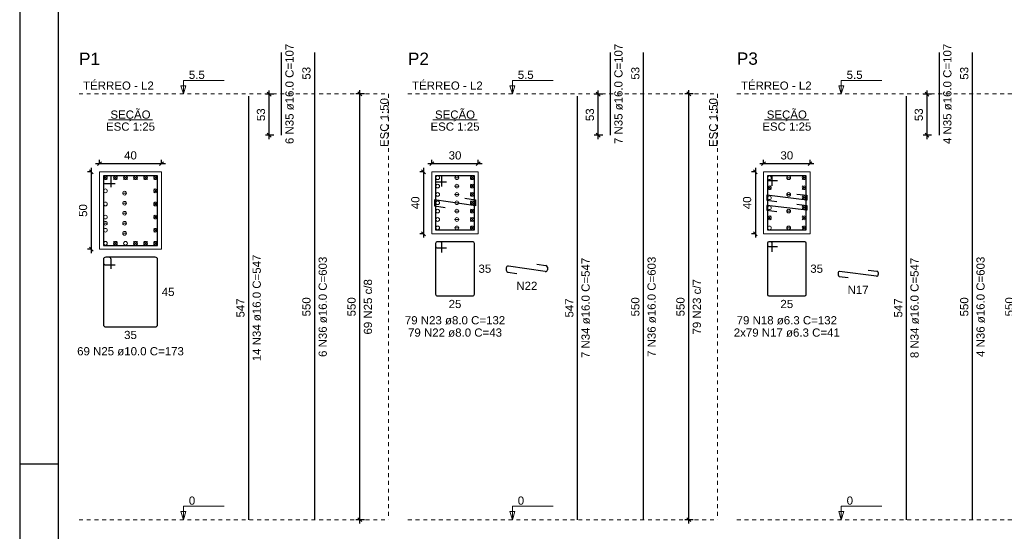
# Model space of a CAD drawing. Header units: millimetres. Extents: x 10 to 1250, y -62 to 528.
# Tile 116 of 256: x 167 to 193, y 166 to 179. Entities that reach past the tile are written whole.
import ezdxf

# ---------------------------------------------------------------- set-up
doc = ezdxf.new("R2010")
doc.units = ezdxf.units.MM
doc.header["$LTSCALE"] = 0.05
doc.linetypes.add('DOT', pattern=[6.35, 0, -6.35])
for name, color, linetype, lineweight in [('Descrição da armadura', 7, 'Continuous', 5), ('DT-Barras na forma', 2, 'Continuous', 30), ('DT-Barras no corte', 5, 'Continuous', 5), ('DT-Barras rebatidas', 2, 'Continuous', 30), ('DT-Cotas', 9, 'Continuous', 5), ('DT-Forma', 5, 'Continuous', 5), ('DT-Pontilhado', 9, 'DOT', 5), ('DT-Textos', 7, 'Continuous', 5), ('DT-Título', 3, 'Continuous', 20), ('Textos armaduras', 7, 'Continuous', 5)]:
    doc.layers.add(name, color=color, linetype=linetype, lineweight=lineweight)
doc.layers.add('FOLHA_PADRÃO', color=7, linetype='Continuous')
doc.styles.add('Arial', font='arial.ttf')
doc.styles.get("Standard").update_dxf_attribs({"font": 'arial.ttf'})
doc.dimstyles.new('UM_25.000000', dxfattribs={"dimtxt": 0.18, "dimasz": 0.1, "dimexe": 0.1, "dimexo": 0.2, "dimgap": 0, "dimtad": 1, "dimtih": 1, "dimtoh": 1, "dimdec": 1, "dimlfac": 25, "dimzin": 0, "dimdsep": 46, "dimtxsty": 'Standard', "dimcen": 0.09, "dimdle": 0.1, "dimadec": 1, "dimazin": 2, "dimtfac": 1, "dimtdec": 4, "dimtofl": 0, "dimtmove": 0, "dimatfit": 3, "dimfxl": 1, "dimtolj": 1, "dimarcsym": 0})
doc.dimstyles.new('UM_50.000000', dxfattribs={"dimtxt": 0.18, "dimasz": 0.1, "dimexe": 0.1, "dimexo": 0.2, "dimgap": 0.1, "dimtad": 1, "dimdec": 1, "dimlfac": 50, "dimzin": 0, "dimdsep": 46, "dimtxsty": 'Standard', "dimblk": 'OBLIQUE', "dimcen": 0.09, "dimdle": 0.1, "dimadec": 1, "dimazin": 2, "dimtfac": 1, "dimtdec": 1, "dimtofl": 0, "dimtmove": 0, "dimatfit": 3, "dimldrblk": 'OBLIQUE', "dimfxl": 1, "dimtolj": 1, "dimarcsym": 1})

# ---------------------------------------------------------------- blocks, each defined once
blk = doc.blocks.new('A1EST. 1500')
at = {"layer": 'FOLHA_PADRÃO', "color": 1, "linetype": 'Continuous'}
blk.add_line((0, 59.4), (0, 0), dxfattribs=at)
at = {"layer": 'FOLHA_PADRÃO', "color": 1}
blk.add_line((1, 34.7), (0, 34.7), dxfattribs=at)
at = {"layer": 'FOLHA_PADRÃO', "color": 6, "linetype": 'Continuous'}
blk.add_lwpolyline([(149, 58.4), (149, 1), (1, 1), (1, 58.4), (149, 58.4)], dxfattribs=at)
blk = doc.blocks.new('_Oblique')
at = {"color": 0, "linetype": 'ByBlock', "lineweight": -2}
blk.add_line((-0.5, -0.5), (0.5, 0.5), dxfattribs=at)
blk = doc.blocks.new('*D1617')
at = {"layer": 'Defpoints', "color": 0, "transparency": 16777216}
for p in [(169.281, 175.435), (169.069, 173.435), (169.281, 173.435)]:
    blk.add_point(p, dxfattribs=at)
at = {"layer": 'DT-Cotas', "color": 0, "lineweight": -2, "transparency": 16777216}
for p, q in [((169.081, 175.435), (168.969, 175.435)), ((169.069, 175.535), (169.069, 173.335)), ((169.081, 173.435), (168.969, 173.435))]:
    blk.add_line(p, q, dxfattribs=at)
at = {"layer": 'DT-Cotas', "color": 0, "lineweight": -2, "transparency": 16777216, "xscale": 0.1, "yscale": 0.1, "zscale": 0.1}
for p, rotation in [((169.069, 175.435), 90), ((169.069, 173.435), 270)]:
    blk.add_blockref('_Oblique', p, dxfattribs=dict(at, rotation=rotation))
at = {"layer": 'DT-Cotas', "transparency": 16777216, "insert": (168.857, 174.435), "char_height": 0.2118, "attachment_point": 5, "rotation": 90, "style": 'Arial'}
blk.add_mtext('\\A1;50', dxfattribs=at)
blk = doc.blocks.new('*D1618')
at = {"layer": 'Defpoints', "color": 0, "transparency": 16777216}
for p in [(169.281, 175.435), (170.881, 175.647), (170.881, 175.435)]:
    blk.add_point(p, dxfattribs=at)
at = {"layer": 'DT-Cotas', "color": 0, "lineweight": -2, "transparency": 16777216}
for p, q in [((169.281, 175.635), (169.281, 175.747)), ((170.881, 175.635), (170.881, 175.747)), ((169.181, 175.647), (170.981, 175.647))]:
    blk.add_line(p, q, dxfattribs=at)
at = {"layer": 'DT-Cotas', "color": 0, "lineweight": -2, "transparency": 16777216, "xscale": 0.1, "yscale": 0.1, "zscale": 0.1, "rotation": 180}
blk.add_blockref('_Oblique', (169.281, 175.647), dxfattribs=at)
at = {"layer": 'DT-Cotas', "color": 0, "lineweight": -2, "transparency": 16777216, "xscale": 0.1, "yscale": 0.1, "zscale": 0.1}
blk.add_blockref('_Oblique', (170.881, 175.647), dxfattribs=at)
at = {"layer": 'DT-Cotas', "transparency": 16777216, "insert": (170.081, 175.858), "char_height": 0.2118, "attachment_point": 5, "rotation": 0.0057, "style": 'Arial'}
blk.add_mtext('\\A1;40', dxfattribs=at)
blk = doc.blocks.new('*D1619')
at = {"layer": 'Defpoints', "color": 0, "transparency": 16777216}
for p in [(173.662, 177.44), (173.98, 177.44), (173.98, 176.38)]:
    blk.add_point(p, dxfattribs=at)
at = {"layer": 'DT-Cotas', "color": 0, "lineweight": -2, "transparency": 16777216}
for p, q in [((173.78, 177.44), (173.562, 177.44)), ((173.662, 176.28), (173.662, 177.54)), ((173.78, 176.38), (173.562, 176.38))]:
    blk.add_line(p, q, dxfattribs=at)
at = {"layer": 'DT-Cotas', "color": 0, "lineweight": -2, "transparency": 16777216, "xscale": 0.1, "yscale": 0.1, "zscale": 0.1}
for p, rotation in [((173.662, 177.44), 90), ((173.662, 176.38), 270)]:
    blk.add_blockref('_Oblique', p, dxfattribs=dict(at, rotation=rotation))
at = {"layer": 'DT-Cotas', "transparency": 16777216, "insert": (173.45, 176.91), "char_height": 0.2118, "attachment_point": 5, "rotation": 90, "style": 'Arial'}
blk.add_mtext('\\A1;53', dxfattribs=at)
blk = doc.blocks.new('*D1620')
at = {"layer": 'Defpoints', "color": 0, "transparency": 16777216}
for p in [(176.002, 177.447), (176.32, 177.447), (176.32, 166.447)]:
    blk.add_point(p, dxfattribs=at)
at = {"layer": 'DT-Cotas', "color": 0, "lineweight": -2, "transparency": 16777216}
for p, q in [((176.12, 177.447), (175.902, 177.447)), ((176.002, 166.347), (176.002, 177.547)), ((176.12, 166.447), (175.902, 166.447))]:
    blk.add_line(p, q, dxfattribs=at)
at = {"layer": 'DT-Cotas', "color": 0, "lineweight": -2, "transparency": 16777216, "xscale": 0.1, "yscale": 0.1, "zscale": 0.1}
for p, rotation in [((176.002, 177.447), 90), ((176.002, 166.447), 270)]:
    blk.add_blockref('_Oblique', p, dxfattribs=dict(at, rotation=rotation))
blk = doc.blocks.new('*D1621')
at = {"layer": 'Defpoints', "color": 0, "transparency": 16777216}
for p in [(177.859, 175.435), (177.648, 173.835), (177.859, 173.835)]:
    blk.add_point(p, dxfattribs=at)
at = {"layer": 'DT-Cotas', "color": 0, "lineweight": -2, "transparency": 16777216}
for p, q in [((177.659, 175.435), (177.548, 175.435)), ((177.648, 175.535), (177.648, 173.735)), ((177.659, 173.835), (177.548, 173.835))]:
    blk.add_line(p, q, dxfattribs=at)
at = {"layer": 'DT-Cotas', "color": 0, "lineweight": -2, "transparency": 16777216, "xscale": 0.1, "yscale": 0.1, "zscale": 0.1}
for p, rotation in [((177.648, 175.435), 90), ((177.648, 173.835), 270)]:
    blk.add_blockref('_Oblique', p, dxfattribs=dict(at, rotation=rotation))
at = {"layer": 'DT-Cotas', "transparency": 16777216, "insert": (177.436, 174.635), "char_height": 0.2118, "attachment_point": 5, "rotation": 90, "style": 'Arial'}
blk.add_mtext('\\A1;40', dxfattribs=at)
blk = doc.blocks.new('*D1622')
at = {"layer": 'Defpoints', "color": 0, "transparency": 16777216}
for p in [(177.859, 175.435), (179.059, 175.647), (179.059, 175.435)]:
    blk.add_point(p, dxfattribs=at)
at = {"layer": 'DT-Cotas', "color": 0, "lineweight": -2, "transparency": 16777216}
for p, q in [((177.859, 175.635), (177.859, 175.747)), ((179.059, 175.635), (179.059, 175.747)), ((177.759, 175.647), (179.159, 175.647))]:
    blk.add_line(p, q, dxfattribs=at)
at = {"layer": 'DT-Cotas', "color": 0, "lineweight": -2, "transparency": 16777216, "xscale": 0.1, "yscale": 0.1, "zscale": 0.1, "rotation": 180}
blk.add_blockref('_Oblique', (177.859, 175.647), dxfattribs=at)
at = {"layer": 'DT-Cotas', "color": 0, "lineweight": -2, "transparency": 16777216, "xscale": 0.1, "yscale": 0.1, "zscale": 0.1}
blk.add_blockref('_Oblique', (179.059, 175.647), dxfattribs=at)
at = {"layer": 'DT-Cotas', "transparency": 16777216, "insert": (178.459, 175.858), "char_height": 0.2118, "attachment_point": 5, "rotation": 0.0057, "style": 'Arial'}
blk.add_mtext('\\A1;30', dxfattribs=at)
blk = doc.blocks.new('*D1623')
at = {"layer": 'Defpoints', "color": 0, "transparency": 16777216}
for p in [(182.154, 177.44), (182.472, 177.44), (182.472, 176.38)]:
    blk.add_point(p, dxfattribs=at)
at = {"layer": 'DT-Cotas', "color": 0, "lineweight": -2, "transparency": 16777216}
for p, q in [((182.272, 177.44), (182.054, 177.44)), ((182.154, 176.28), (182.154, 177.54)), ((182.272, 176.38), (182.054, 176.38))]:
    blk.add_line(p, q, dxfattribs=at)
at = {"layer": 'DT-Cotas', "color": 0, "lineweight": -2, "transparency": 16777216, "xscale": 0.1, "yscale": 0.1, "zscale": 0.1}
for p, rotation in [((182.154, 177.44), 90), ((182.154, 176.38), 270)]:
    blk.add_blockref('_Oblique', p, dxfattribs=dict(at, rotation=rotation))
at = {"layer": 'DT-Cotas', "transparency": 16777216, "insert": (181.942, 176.91), "char_height": 0.2118, "attachment_point": 5, "rotation": 90, "style": 'Arial'}
blk.add_mtext('\\A1;53', dxfattribs=at)
blk = doc.blocks.new('*D1624')
at = {"layer": 'Defpoints', "color": 0, "transparency": 16777216}
for p in [(184.494, 177.447), (184.811, 177.447), (184.811, 166.447)]:
    blk.add_point(p, dxfattribs=at)
at = {"layer": 'DT-Cotas', "color": 0, "lineweight": -2, "transparency": 16777216}
for p, q in [((184.611, 177.447), (184.394, 177.447)), ((184.494, 166.347), (184.494, 177.547)), ((184.611, 166.447), (184.394, 166.447))]:
    blk.add_line(p, q, dxfattribs=at)
at = {"layer": 'DT-Cotas', "color": 0, "lineweight": -2, "transparency": 16777216, "xscale": 0.1, "yscale": 0.1, "zscale": 0.1}
for p, rotation in [((184.494, 177.447), 90), ((184.494, 166.447), 270)]:
    blk.add_blockref('_Oblique', p, dxfattribs=dict(at, rotation=rotation))
blk = doc.blocks.new('*D1625')
at = {"layer": 'Defpoints', "color": 0, "transparency": 16777216}
for p in [(184.494, 177.447), (184.811, 177.447), (184.811, 166.447)]:
    blk.add_point(p, dxfattribs=at)
at = {"layer": 'DT-Cotas', "color": 0, "lineweight": -2, "transparency": 16777216}
for p, q in [((184.611, 177.447), (184.394, 177.447)), ((184.494, 166.347), (184.494, 177.547)), ((184.611, 166.447), (184.394, 166.447))]:
    blk.add_line(p, q, dxfattribs=at)
at = {"layer": 'DT-Cotas', "color": 0, "lineweight": -2, "transparency": 16777216, "xscale": 0.1, "yscale": 0.1, "zscale": 0.1}
for p, rotation in [((184.494, 177.447), 90), ((184.494, 166.447), 270)]:
    blk.add_blockref('_Oblique', p, dxfattribs=dict(at, rotation=rotation))
blk = doc.blocks.new('*D1517')
at = {"layer": 'Defpoints', "color": 0, "transparency": 16777216}
for p in [(186.425, 175.435), (186.214, 173.835), (186.425, 173.835)]:
    blk.add_point(p, dxfattribs=at)
at = {"layer": 'DT-Cotas', "color": 0, "lineweight": -2, "transparency": 16777216}
for p, q in [((186.225, 175.435), (186.114, 175.435)), ((186.214, 175.535), (186.214, 173.735)), ((186.225, 173.835), (186.114, 173.835))]:
    blk.add_line(p, q, dxfattribs=at)
at = {"layer": 'DT-Cotas', "color": 0, "lineweight": -2, "transparency": 16777216, "xscale": 0.1, "yscale": 0.1, "zscale": 0.1}
for p, rotation in [((186.214, 175.435), 90), ((186.214, 173.835), 270)]:
    blk.add_blockref('_Oblique', p, dxfattribs=dict(at, rotation=rotation))
at = {"layer": 'DT-Cotas', "transparency": 16777216, "insert": (186.002, 174.635), "char_height": 0.2118, "attachment_point": 5, "rotation": 90, "style": 'Arial'}
blk.add_mtext('\\A1;40', dxfattribs=at)
blk = doc.blocks.new('*D1518')
at = {"layer": 'Defpoints', "color": 0, "transparency": 16777216}
for p in [(186.425, 175.435), (187.625, 175.647), (187.625, 175.435)]:
    blk.add_point(p, dxfattribs=at)
at = {"layer": 'DT-Cotas', "color": 0, "lineweight": -2, "transparency": 16777216}
for p, q in [((186.425, 175.635), (186.425, 175.747)), ((187.625, 175.635), (187.625, 175.747)), ((186.325, 175.647), (187.725, 175.647))]:
    blk.add_line(p, q, dxfattribs=at)
at = {"layer": 'DT-Cotas', "color": 0, "lineweight": -2, "transparency": 16777216, "xscale": 0.1, "yscale": 0.1, "zscale": 0.1, "rotation": 180}
blk.add_blockref('_Oblique', (186.425, 175.647), dxfattribs=at)
at = {"layer": 'DT-Cotas', "color": 0, "lineweight": -2, "transparency": 16777216, "xscale": 0.1, "yscale": 0.1, "zscale": 0.1}
blk.add_blockref('_Oblique', (187.625, 175.647), dxfattribs=at)
at = {"layer": 'DT-Cotas', "transparency": 16777216, "insert": (187.025, 175.858), "char_height": 0.2118, "attachment_point": 5, "rotation": 0.0057, "style": 'Arial'}
blk.add_mtext('\\A1;30', dxfattribs=at)
blk = doc.blocks.new('*D1519')
at = {"layer": 'Defpoints', "color": 0, "transparency": 16777216}
for p in [(190.646, 177.44), (190.963, 177.44), (190.963, 176.38)]:
    blk.add_point(p, dxfattribs=at)
at = {"layer": 'DT-Cotas', "color": 0, "lineweight": -2, "transparency": 16777216}
for p, q in [((190.763, 177.44), (190.546, 177.44)), ((190.646, 176.28), (190.646, 177.54)), ((190.763, 176.38), (190.546, 176.38))]:
    blk.add_line(p, q, dxfattribs=at)
at = {"layer": 'DT-Cotas', "color": 0, "lineweight": -2, "transparency": 16777216, "xscale": 0.1, "yscale": 0.1, "zscale": 0.1}
for p, rotation in [((190.646, 177.44), 90), ((190.646, 176.38), 270)]:
    blk.add_blockref('_Oblique', p, dxfattribs=dict(at, rotation=rotation))
at = {"layer": 'DT-Cotas', "transparency": 16777216, "insert": (190.434, 176.91), "char_height": 0.2118, "attachment_point": 5, "rotation": 90, "style": 'Arial'}
blk.add_mtext('\\A1;53', dxfattribs=at)

msp = doc.modelspace()

# ---------------------------------------------------------------- linework, layer by layer
at = {"layer": 'DT-Barras na forma'}
for points in [[(169.5808, 175.0348), (169.5808, 175.3348), (169.3808, 175.3348), (169.3808, 173.5348), (170.7808, 173.5348), (170.7808, 175.3348), (169.3808, 175.3348), (169.3808, 175.1348), (169.6808, 175.1348)], [(178.1193, 175.0548), (178.1193, 175.3348), (177.9593, 175.3348), (177.9593, 173.9348), (178.9593, 173.9348), (178.9593, 175.3348), (177.9593, 175.3348), (177.9593, 175.1748), (178.2393, 175.1748)], [(186.6514, 175.0718), (186.6514, 175.3348), (186.5254, 175.3348), (186.5254, 173.9348), (187.5254, 173.9348), (187.5254, 175.3348), (186.5254, 175.3348), (186.5254, 175.2088), (186.7884, 175.2088)], [(178.7145, 174.7565), (178.9913, 174.7148), (178.9913, 174.5548), (177.9273, 174.7148), (177.9273, 174.5548), (178.2042, 174.5132)], [(187.2827, 174.8601), (187.5438, 174.828), (187.5438, 174.7008), (186.507, 174.828), (186.507, 174.7008), (186.768, 174.6688)], [(187.2827, 174.6009), (187.5438, 174.5688), (187.5438, 174.4416), (186.507, 174.5688), (186.507, 174.4416), (186.768, 174.4096)]]:
    msp.add_lwpolyline(points, dxfattribs=at)
at = {"layer": 'DT-Barras no corte'}
for p, q in [((169.3848, 175.2348), (169.4808, 175.3308)), ((169.3848, 175.3308), (169.4808, 175.2348)), ((169.644, 175.2348), (169.74, 175.3308)), ((169.644, 175.3308), (169.74, 175.2348)), ((169.9032, 175.2348), (169.9992, 175.3308)), ((169.9032, 175.3308), (169.9992, 175.2348)), ((170.1624, 175.2348), (170.2584, 175.3308)), ((170.1624, 175.3308), (170.2584, 175.2348)), ((170.4216, 175.2348), (170.5176, 175.3308)), ((170.4216, 175.3308), (170.5176, 175.2348)), ((170.6808, 175.2348), (170.7768, 175.3308)), ((170.6808, 175.3308), (170.7768, 175.2348)), ((178.4497, 175.2828), (178.5649, 175.2828)), ((178.8593, 175.2348), (178.9553, 175.3308)), ((178.8593, 175.3308), (178.9553, 175.2348)), ((187.0158, 175.2828), (187.131, 175.2828)), ((187.4254, 175.2348), (187.5214, 175.3308)), ((187.4254, 175.3308), (187.5214, 175.2348)), ((170.6808, 174.8956), (170.7768, 174.9916)), ((170.6808, 174.9916), (170.7768, 174.8956)), ((178.4497, 175.0668), (178.5649, 175.0668)), ((178.8593, 175.0188), (178.9553, 175.1148)), ((178.8593, 175.1148), (178.9553, 175.0188)), ((178.8593, 174.8028), (178.9553, 174.8988)), ((178.8593, 174.8988), (178.9553, 174.8028)), ((186.5294, 174.9756), (186.6254, 175.0716)), ((186.5294, 175.0716), (186.6254, 174.9756)), ((187.4254, 174.9756), (187.5214, 175.0716)), ((187.4254, 175.0716), (187.5214, 174.9756)), ((169.8712, 174.8828), (169.9864, 174.8828)), ((170.6808, 174.5564), (170.7768, 174.6524)), ((170.6808, 174.6524), (170.7768, 174.5564)), ((178.4497, 174.8508), (178.5649, 174.8508)), ((178.8593, 174.5868), (178.9553, 174.6828)), ((178.8593, 174.6828), (178.9553, 174.5868)), ((187.0158, 174.8508), (187.131, 174.8508)), ((187.4254, 174.7164), (187.5214, 174.8124)), ((187.4254, 174.8124), (187.5214, 174.7164)), ((169.8712, 174.6236), (169.9864, 174.6236)), ((178.4497, 174.6348), (178.5649, 174.6348)), ((178.4497, 174.4188), (178.5649, 174.4188)), ((178.8593, 174.3708), (178.9553, 174.4668)), ((178.8593, 174.4668), (178.9553, 174.3708)), ((187.0158, 174.4188), (187.131, 174.4188)), ((187.4254, 174.4572), (187.5214, 174.5532)), ((187.4254, 174.5532), (187.5214, 174.4572)), ((169.8712, 174.3644), (169.9864, 174.3644)), ((170.6808, 174.2172), (170.7768, 174.3132)), ((170.6808, 174.3132), (170.7768, 174.2172)), ((178.4497, 174.2028), (178.5649, 174.2028)), ((178.8593, 174.1548), (178.9553, 174.2508)), ((178.8593, 174.2508), (178.9553, 174.1548)), ((186.5294, 174.198), (186.6254, 174.294)), ((186.5294, 174.294), (186.6254, 174.198)), ((187.4254, 174.198), (187.5214, 174.294)), ((187.4254, 174.294), (187.5214, 174.198)), ((169.3752, 174.1052), (169.4904, 174.1052)), ((169.8712, 174.1052), (169.9864, 174.1052)), ((170.6808, 173.878), (170.7768, 173.974)), ((170.6808, 173.974), (170.7768, 173.878)), ((178.4497, 173.9868), (178.5649, 173.9868)), ((178.8593, 173.9388), (178.9553, 174.0348)), ((178.8593, 174.0348), (178.9553, 173.9388)), ((187.0158, 173.9868), (187.131, 173.9868)), ((187.4254, 173.9388), (187.5214, 174.0348)), ((187.4254, 174.0348), (187.5214, 173.9388)), ((169.644, 173.5388), (169.74, 173.6348)), ((169.644, 173.6348), (169.74, 173.5388)), ((169.8712, 173.846), (169.9864, 173.846)), ((170.1624, 173.5388), (170.2584, 173.6348)), ((170.1624, 173.6348), (170.2584, 173.5388)), ((170.4216, 173.5388), (170.5176, 173.6348)), ((170.4216, 173.6348), (170.5176, 173.5388)), ((170.6808, 173.5388), (170.7768, 173.6348)), ((170.6808, 173.6348), (170.7768, 173.5388))]:
    msp.add_line(p, q, dxfattribs=at)
for centre in [(169.4328, 175.2828), (169.692, 175.2828), (169.9512, 175.2828), (170.2104, 175.2828), (170.4696, 175.2828), (170.7288, 175.2828), (178.0113, 175.2828), (178.5073, 175.2828), (178.9073, 175.2828), (186.5774, 175.2828), (187.0734, 175.2828), (187.4734, 175.2828), (169.4328, 174.9436), (169.9288, 174.8828), (170.7288, 174.9436), (178.0113, 175.0668), (178.0113, 174.8508), (178.5073, 175.0668), (178.5073, 174.8508), (178.9073, 175.0668), (178.9073, 174.8508), (186.5774, 175.0236), (187.0734, 174.8508), (187.4734, 175.0236), (169.4328, 174.6044), (169.9288, 174.6236), (170.7288, 174.6044), (178.0113, 174.6348), (178.5073, 174.6348), (178.9073, 174.6348), (186.5774, 174.7644), (187.4734, 174.7644), (169.9288, 174.3644), (178.0113, 174.4188), (178.5073, 174.4188), (178.9073, 174.4188), (186.5774, 174.5052), (187.0734, 174.4188), (187.4734, 174.5052), (169.4328, 174.2652), (169.4328, 174.1052), (169.9288, 174.1052), (170.7288, 174.2652), (178.0113, 174.2028), (178.5073, 174.2028), (178.9073, 174.2028), (186.5774, 174.246), (187.4734, 174.246), (169.4328, 173.926), (169.9288, 173.846), (170.7288, 173.926), (178.0113, 173.9868), (178.5073, 173.9868), (178.9073, 173.9868), (186.5774, 173.9868), (187.0734, 173.9868), (187.4734, 173.9868), (169.4328, 173.5868), (169.692, 173.5868), (169.9512, 173.5868), (170.2104, 173.5868), (170.4696, 173.5868), (170.7288, 173.5868)]:
    msp.add_circle(centre, 0.048, dxfattribs=at)
at = {"layer": 'DT-Barras rebatidas'}
for p, q in [((173.9798, 176.3795), (173.9798, 178.5144)), ((174.837, 177.4469), (174.837, 178.5144)), ((182.4716, 176.3795), (182.4716, 178.5144)), ((183.3288, 177.4469), (183.3288, 178.5144)), ((190.9635, 176.3795), (190.9635, 178.5144)), ((191.8207, 177.4469), (191.8207, 178.5144)), ((174.837, 166.4469), (174.837, 177.4469)), ((183.3288, 166.4469), (183.3288, 177.4469)), ((191.8207, 166.4469), (191.8207, 177.4469)), ((173.1326, 166.4469), (173.1326, 177.3889)), ((181.6244, 166.4469), (181.6244, 177.3889)), ((190.1163, 166.4469), (190.1163, 177.3889)), ((178.0713, 173.6289), (178.0073, 173.6289)), ((178.9113, 173.6289), (178.0073, 173.6289)), ((186.6136, 173.6289), (186.5632, 173.6289)), ((187.4876, 173.6289), (186.5632, 173.6289)), ((177.9593, 173.5809), (177.9593, 172.2769)), ((177.9593, 173.5809), (177.9593, 173.5169)), ((178.0073, 173.4689), (178.2393, 173.4689)), ((178.1193, 173.3489), (178.1193, 173.5809)), ((178.9593, 172.2769), (178.9593, 173.5809)), ((186.5254, 173.5911), (186.5254, 172.2667)), ((186.5254, 173.5911), (186.5254, 173.5407)), ((186.5632, 173.5029), (186.7884, 173.5029)), ((186.6514, 173.3659), (186.6514, 173.5911)), ((187.5254, 172.2667), (187.5254, 173.5911)), ((169.3808, 173.1689), (169.3808, 171.4889)), ((169.3808, 173.1689), (169.3808, 173.0889)), ((169.5208, 173.2289), (169.4408, 173.2289)), ((170.7208, 173.2289), (169.4408, 173.2289)), ((169.5808, 172.9289), (169.5808, 173.1689)), ((170.7808, 171.4889), (170.7808, 173.1689)), ((169.4408, 173.0289), (169.6808, 173.0289)), ((179.7814, 172.9532), (179.7814, 172.8903)), ((180.7903, 172.8572), (179.8366, 173.0006)), ((180.5685, 173.0506), (180.8046, 173.0151)), ((180.8454, 172.9676), (180.8454, 172.9047)), ((189.1232, 172.895), (189.351, 172.867)), ((179.8223, 172.8428), (180.0583, 172.8073)), ((188.3474, 172.8202), (188.3474, 172.7692)), ((188.3806, 172.7317), (188.6085, 172.7037)), ((189.3418, 172.7409), (188.3898, 172.8577)), ((189.3842, 172.8295), (189.3842, 172.7785)), ((178.0073, 172.2289), (178.9113, 172.2289)), ((186.5632, 172.2289), (187.4876, 172.2289)), ((169.4408, 171.4289), (170.7208, 171.4289))]:
    msp.add_line(p, q, dxfattribs=at)
for centre, radius, start, end in [((178.0073, 173.5809), 0.048, 90, 180), ((178.0073, 173.5809), 0.048, 90, 180), ((178.0713, 173.5809), 0.048, 0, 90), ((178.9113, 173.5809), 0.048, 0, 90), ((186.5632, 173.5911), 0.0378, 90, 180), ((186.5632, 173.5911), 0.0378, 90, 180), ((186.6136, 173.5911), 0.0378, 0, 90), ((187.4876, 173.5911), 0.0378, 0, 90), ((178.0073, 173.5169), 0.048, 180, 270), ((186.5632, 173.5407), 0.0378, 180, 270), ((169.4408, 173.1689), 0.06, 90, 180), ((169.4408, 173.1689), 0.06, 90, 180), ((169.5208, 173.1689), 0.06, 0, 90), ((170.7208, 173.1689), 0.06, 0, 90), ((169.4408, 173.0889), 0.06, 180, 270), ((179.8294, 172.9532), 0.048, 81.44817, 180), ((179.8294, 172.8903), 0.048, 180, 261.44817), ((180.7974, 172.9047), 0.048, 261.44817, 0), ((180.7974, 172.9676), 0.048, 0, 81.44817), ((189.3464, 172.8295), 0.0378, 0, 83.00561), ((188.3852, 172.8202), 0.0378, 83.00561, 180), ((188.3852, 172.7692), 0.0378, 180, 263.00561), ((189.3464, 172.7785), 0.0378, 263.00561, 0), ((178.0073, 172.2769), 0.048, 180, 270), ((178.9113, 172.2769), 0.048, 270, 0), ((186.5632, 172.2667), 0.0378, 180, 270), ((187.4876, 172.2667), 0.0378, 270, 0), ((169.4408, 171.4889), 0.06, 180, 270), ((170.7208, 171.4889), 0.06, 270, 0)]:
    msp.add_arc(centre, radius, start, end, dxfattribs=at)
at = {"layer": 'DT-Forma'}
for points in [[(169.2808, 173.4348), (170.8808, 173.4348), (170.8808, 175.4348), (169.2808, 175.4348), (169.2808, 173.4348)], [(177.8593, 173.8348), (179.0593, 173.8348), (179.0593, 175.4348), (177.8593, 175.4348), (177.8593, 173.8348)], [(186.4254, 173.8348), (187.6254, 173.8348), (187.6254, 175.4348), (186.4254, 175.4348), (186.4254, 173.8348)]]:
    msp.add_lwpolyline(points, close=True, dxfattribs=at)
at = {"layer": 'DT-Pontilhado', "ltscale": 0.2}
for p, q in [((168.7513, 177.4469), (176.7432, 177.4469)), ((176.7432, 177.4469), (176.7432, 166.4469)), ((177.2432, 177.4469), (185.235, 177.4469)), ((185.235, 177.4469), (185.235, 166.4469)), ((185.735, 177.4469), (193.7269, 177.4469)), ((168.7513, 166.4469), (176.7432, 166.4469)), ((177.2432, 166.4469), (185.235, 166.4469)), ((185.735, 166.4469), (193.7269, 166.4469))]:
    msp.add_line(p, q, dxfattribs=at)
at = {"layer": 'DT-Textos'}
for p, q in [((169.5086, 176.7798), (170.653, 176.7798)), ((177.8871, 176.7798), (179.0316, 176.7798)), ((186.4532, 176.7798), (187.5976, 176.7798))]:
    msp.add_line(p, q, dxfattribs=at)
for points in [[(171.4472, 177.4469), (171.5107, 177.6587), (171.3836, 177.6587), (171.4472, 177.4469), (171.4472, 177.7969), (172.4972, 177.7969)], [(179.939, 177.4469), (180.0026, 177.6587), (179.8755, 177.6587), (179.939, 177.4469), (179.939, 177.7969), (180.989, 177.7969)], [(188.4309, 177.4469), (188.4944, 177.6587), (188.3673, 177.6587), (188.4309, 177.4469), (188.4309, 177.7969), (189.4809, 177.7969)], [(171.4472, 166.4469), (171.5107, 166.6587), (171.3836, 166.6587), (171.4472, 166.4469), (171.4472, 166.7969), (172.4972, 166.7969)], [(179.939, 166.4469), (180.0026, 166.6587), (179.8755, 166.6587), (179.939, 166.4469), (179.939, 166.7969), (180.989, 166.7969)], [(188.4309, 166.4469), (188.4944, 166.6587), (188.3673, 166.6587), (188.4309, 166.4469), (188.4309, 166.7969), (189.4809, 166.7969)]]:
    msp.add_lwpolyline(points, dxfattribs=at)

# ---------------------------------------------------------------- block references
msp.add_blockref('A1EST. 1500', (167.22, 133.1843))

# ---------------------------------------------------------------- texts
at = {"layer": 'Descrição da armadura', "linetype": 'Continuous', "char_height": 0.2118, "attachment_point": 8, "rotation": 90, "line_spacing_factor": 0.798, "style": 'Arial'}
for s, insert, width in [('6 N35 ø16.0 C=107', (174.2975, 177.4469), 5.194653), ('7 N35 ø16.0 C=107', (182.7893, 177.4469), 5.194653), ('4 N35 ø16.0 C=107', (191.2812, 177.4469), 5.194653), ('14 N34 ø16.0 C=547', (173.4503, 171.9179), 5.524605), ('6 N36 ø16.0 C=603', (175.1547, 171.9469), 5.194653), ('7 N34 ø16.0 C=547', (181.9421, 171.9179), 5.194653), ('7 N36 ø16.0 C=603', (183.6465, 171.9469), 5.194653), ('8 N34 ø16.0 C=547', (190.434, 171.9179), 5.194653), ('4 N36 ø16.0 C=603', (192.1384, 171.9469), 5.194653), ('69 N25 c/8', (176.3196, 171.9469), 2.869342), ('79 N23 c/7', (184.8114, 171.9469), 2.869342)]:
    msp.add_mtext(s, dxfattribs=dict(at, insert=insert, width=width))
at = {"layer": 'Descrição da armadura', "linetype": 'Continuous', "char_height": 0.2118, "attachment_point": 8, "line_spacing_factor": 0.798, "style": 'Arial'}
for s, insert, width in [('N22', (180.3134, 172.3837), 1.088351), ('N17', (188.8658, 172.2801), 1.088351), ('79 N23 ø8.0 C=132', (178.4593, 171.4876), 5.194653), ('79 N18 ø6.3 C=132', (187.0254, 171.4876), 5.194653), ('79 N22 ø8.0 C=43', (178.4593, 171.1699), 4.804516), ('2x79 N17 ø6.3 C=41', (187.0254, 171.1699), 5.423355), ('69 N25 ø10.0 C=173', (170.0808, 170.6876), 5.524605)]:
    msp.add_mtext(s, dxfattribs=dict(at, insert=insert, width=width))
at = {"layer": 'DT-Cotas', "linetype": 'Continuous', "char_height": 0.2118, "width": 0.989858, "attachment_point": 8, "rotation": 90, "line_spacing_factor": 0.798, "style": 'Arial'}
for insert in [(175.896, 171.9469), (184.3878, 171.9469), (192.8797, 171.9469)]:
    msp.add_mtext('550', dxfattribs=dict(at, insert=insert))
at = {"layer": 'DT-Textos', "char_height": 0.2118, "attachment_point": 7, "line_spacing_factor": 0.798, "style": 'Arial'}
for s, insert, width in [('5.5', (171.5872, 177.8319), 0.814533), ('5.5', (180.079, 177.8319), 0.814533), ('5.5', (188.5709, 177.8319), 0.814533), ('0', (171.5872, 166.8319), 0.325871), ('0', (180.079, 166.8319), 0.325871), ('0', (188.5709, 166.8319), 0.325871)]:
    msp.add_mtext(s, dxfattribs=dict(at, insert=insert, width=width))
at = {"layer": 'DT-Textos', "linetype": 'Continuous', "char_height": 0.2118, "line_spacing_factor": 0.798, "style": 'Arial'}
for s, insert, width, attachment_point in [('TÉRREO - L2', (168.8572, 177.5528), 3.614044, 7), ('TÉRREO - L2', (177.3491, 177.5528), 3.614044, 7), ('TÉRREO - L2', (185.8409, 177.5528), 3.614044, 7), ('SEÇÃO', (170.0808, 176.7421), 2.051353, 8), ('SEÇÃO', (178.4598, 176.7421), 2.051353, 8), ('SEÇÃO', (187.0258, 176.7421), 2.051353, 8), ('ESC 1:25', (170.0808, 176.4938), 2.507973, 8), ('ESC 1:25', (178.4593, 176.4938), 2.507973, 8), ('ESC 1:25', (187.0254, 176.4938), 2.507973, 8)]:
    msp.add_mtext(s, dxfattribs=dict(at, insert=insert, width=width, attachment_point=attachment_point))
at = {"layer": 'DT-Textos', "linetype": 'Continuous', "char_height": 0.2118, "width": 2.507973, "attachment_point": 9, "rotation": 90, "line_spacing_factor": 0.798, "style": 'Arial'}
for insert in [(176.7432, 177.341), (185.235, 177.341)]:
    msp.add_mtext('ESC 1:50', dxfattribs=dict(at, insert=insert))
at = {"layer": 'DT-Título', "linetype": 'Continuous', "char_height": 0.3177, "width": 1.194477, "attachment_point": 7, "line_spacing_factor": 0.798, "style": 'Arial'}
for s, insert in [('P1', (168.7513, 178.1967)), ('P2', (177.2432, 178.1967)), ('P3', (185.735, 178.1967))]:
    msp.add_mtext(s, dxfattribs=dict(at, insert=insert))
at = {"layer": 'Textos armaduras', "linetype": 'Continuous', "char_height": 0.2118, "attachment_point": 7, "rotation": 90, "line_spacing_factor": 0.798, "style": 'Arial'}
for s, insert, width in [('53', (174.7311, 177.8157), 0.659905), ('53', (183.2229, 177.8157), 0.659905), ('53', (191.7148, 177.8157), 0.659905), ('547', (173.0267, 171.6705), 0.989858), ('550', (174.7311, 171.6995), 0.989858), ('547', (181.5185, 171.6705), 0.989858), ('550', (183.2229, 171.6995), 0.989858), ('547', (190.0104, 171.6705), 0.989858), ('550', (191.7148, 171.6995), 0.989858)]:
    msp.add_mtext(s, dxfattribs=dict(at, insert=insert, width=width))
at = {"layer": 'Textos armaduras', "linetype": 'Continuous', "char_height": 0.2118, "width": 0.659905, "attachment_point": 7, "line_spacing_factor": 0.798, "style": 'Arial'}
for s, insert in [('35', (179.0652, 172.823)), ('35', (187.6313, 172.823)), ('45', (170.8867, 172.223)), ('25', (178.2944, 171.9112)), ('25', (186.8604, 171.9112)), ('35', (169.9158, 171.1112))]:
    msp.add_mtext(s, dxfattribs=dict(at, insert=insert))

# ---------------------------------------------------------------- dimensions: what is measured, and where the dimension line sits
at = {"layer": 'DT-Cotas'}
for base, p1, p2, dimstyle, override, picture, middle in [((173.6621, 177.4395), (173.9798, 176.3795), (173.9798, 177.4395), 'UM_50.000000', {"dimtxt": 0.2118, "dimasz": 0.1, "dimexe": 0.1, "dimexo": 0.2, "dimtad": 1, "dimtih": 0, "dimtoh": 0, "dimdec": 1, "dimlfac": 50, "dimzin": 8, "dimtxsty": 'Arial', "dimblk": 'Oblique', "dimblk1": 'Oblique', "dimblk2": 'Oblique', "dimsah": 1, "dimdle": 0.1, "dimse1": 0, "dimse2": 0, "dimclrt": 256, "dimadec": 1, "dimazin": 3, "dimtmove": 2, "dimldrblk": 'Oblique'}, '*D1619', (173.4503, 176.9095)), ((182.1539, 177.4395), (182.4716, 176.3795), (182.4716, 177.4395), 'UM_50.000000', {"dimtxt": 0.2118, "dimasz": 0.1, "dimexe": 0.1, "dimexo": 0.2, "dimtad": 1, "dimtih": 0, "dimtoh": 0, "dimdec": 1, "dimlfac": 50, "dimzin": 8, "dimtxsty": 'Arial', "dimblk": 'Oblique', "dimblk1": 'Oblique', "dimblk2": 'Oblique', "dimsah": 1, "dimdle": 0.1, "dimse1": 0, "dimse2": 0, "dimclrt": 256, "dimadec": 1, "dimazin": 3, "dimtmove": 2, "dimldrblk": 'Oblique'}, '*D1623', (181.9421, 176.9095)), ((190.6458, 177.4395), (190.9635, 176.3795), (190.9635, 177.4395), 'UM_50.000000', {"dimtxt": 0.2118, "dimasz": 0.1, "dimexe": 0.1, "dimexo": 0.2, "dimtad": 1, "dimtih": 0, "dimtoh": 0, "dimdec": 1, "dimlfac": 50, "dimzin": 8, "dimtxsty": 'Arial', "dimblk": 'Oblique', "dimblk1": 'Oblique', "dimblk2": 'Oblique', "dimsah": 1, "dimdle": 0.1, "dimse1": 0, "dimse2": 0, "dimclrt": 256, "dimadec": 1, "dimazin": 3, "dimtmove": 2, "dimldrblk": 'Oblique'}, '*D1519', (190.434, 176.9095)), ((169.069, 173.4348), (169.2808, 175.4348), (169.2808, 173.4348), 'UM_25.000000', {"dimtxt": 0.2118, "dimasz": 0.1, "dimexe": 0.1, "dimexo": 0.2, "dimtad": 1, "dimtih": 0, "dimtoh": 0, "dimdec": 1, "dimlfac": 25, "dimzin": 8, "dimtxsty": 'Arial', "dimblk": 'Oblique', "dimblk1": 'Oblique', "dimblk2": 'Oblique', "dimsah": 1, "dimdle": 0.1, "dimse1": 0, "dimse2": 0, "dimclrt": 256, "dimadec": 1, "dimazin": 3, "dimtmove": 2, "dimldrblk": 'Oblique'}, '*D1617', (168.8572, 174.4348)), ((177.6475, 173.8348), (177.8593, 175.4348), (177.8593, 173.8348), 'UM_25.000000', {"dimtxt": 0.2118, "dimasz": 0.1, "dimexe": 0.1, "dimexo": 0.2, "dimtad": 1, "dimtih": 0, "dimtoh": 0, "dimdec": 1, "dimlfac": 25, "dimzin": 8, "dimtxsty": 'Arial', "dimblk": 'Oblique', "dimblk1": 'Oblique', "dimblk2": 'Oblique', "dimsah": 1, "dimdle": 0.1, "dimse1": 0, "dimse2": 0, "dimclrt": 256, "dimadec": 1, "dimazin": 3, "dimtmove": 2, "dimldrblk": 'Oblique'}, '*D1621', (177.4357, 174.6348)), ((186.2136, 173.8348), (186.4254, 175.4348), (186.4254, 173.8348), 'UM_25.000000', {"dimtxt": 0.2118, "dimasz": 0.1, "dimexe": 0.1, "dimexo": 0.2, "dimtad": 1, "dimtih": 0, "dimtoh": 0, "dimdec": 1, "dimlfac": 25, "dimzin": 8, "dimtxsty": 'Arial', "dimblk": 'Oblique', "dimblk1": 'Oblique', "dimblk2": 'Oblique', "dimsah": 1, "dimdle": 0.1, "dimse1": 0, "dimse2": 0, "dimclrt": 256, "dimadec": 1, "dimazin": 3, "dimtmove": 2, "dimldrblk": 'Oblique'}, '*D1517', (186.0018, 174.6348))]:
    dim = msp.add_linear_dim(base=base, p1=p1, p2=p2, angle=90, dimstyle=dimstyle, override=override, dxfattribs=at)
    dim.commit()
    dim.dimension.update_dxf_attribs({"geometry": picture, "text_midpoint": middle, "dimtype": 160, "text_rotation": 90})
for base, p1, p2, picture, middle in [((176.0019, 177.4469), (176.3196, 166.4469), (176.3196, 177.4469), '*D1620', (175.7901, 171.9469)), ((184.4937, 177.4469), (184.8114, 166.4469), (184.8114, 177.4469), '*D1624', (184.2819, 171.9469)), ((184.4937, 177.4469), (184.8114, 166.4469), (184.8114, 177.4469), '*D1625', (184.2819, 171.9469))]:
    dim = msp.add_linear_dim(base=base, p1=p1, p2=p2, angle=90, text=' ', dimstyle='UM_50.000000', override={"dimtxt": 0.2118, "dimasz": 0.1, "dimexe": 0.1, "dimexo": 0.2, "dimtad": 1, "dimtih": 0, "dimtoh": 0, "dimdec": 1, "dimlfac": 50, "dimzin": 8, "dimtxsty": 'Arial', "dimblk": 'Oblique', "dimblk1": 'Oblique', "dimblk2": 'Oblique', "dimsah": 1, "dimdle": 0.1, "dimse1": 0, "dimse2": 0, "dimclrt": 256, "dimadec": 1, "dimazin": 3, "dimtmove": 2, "dimldrblk": 'Oblique'}, dxfattribs=at)
    dim.commit()
    dim.dimension.update_dxf_attribs({"geometry": picture, "text_midpoint": middle, "dimtype": 160, "text_rotation": 90})
for base, p1, p2, picture, middle in [((170.8808, 175.6466), (169.2808, 175.4348), (170.8808, 175.4348), '*D1618', (170.0808, 175.8584)), ((179.0593, 175.6466), (177.8593, 175.4348), (179.0593, 175.4348), '*D1622', (178.4593, 175.8584)), ((187.6254, 175.6466), (186.4254, 175.4348), (187.6254, 175.4348), '*D1518', (187.0254, 175.8584))]:
    dim = msp.add_linear_dim(base=base, p1=p1, p2=p2, dimstyle='UM_25.000000', override={"dimtxt": 0.2118, "dimasz": 0.1, "dimexe": 0.1, "dimexo": 0.2, "dimtad": 1, "dimtih": 0, "dimtoh": 0, "dimdec": 1, "dimlfac": 25, "dimzin": 8, "dimtxsty": 'Arial', "dimblk": 'Oblique', "dimblk1": 'Oblique', "dimblk2": 'Oblique', "dimsah": 1, "dimdle": 0.1, "dimse1": 0, "dimse2": 0, "dimclrt": 256, "dimadec": 1, "dimazin": 3, "dimtmove": 2, "dimldrblk": 'Oblique'}, dxfattribs=at)
    dim.commit()
    dim.dimension.update_dxf_attribs({"geometry": picture, "text_midpoint": middle, "dimtype": 160, "text_rotation": 0.00573})

doc.saveas('drawing.dxf')
